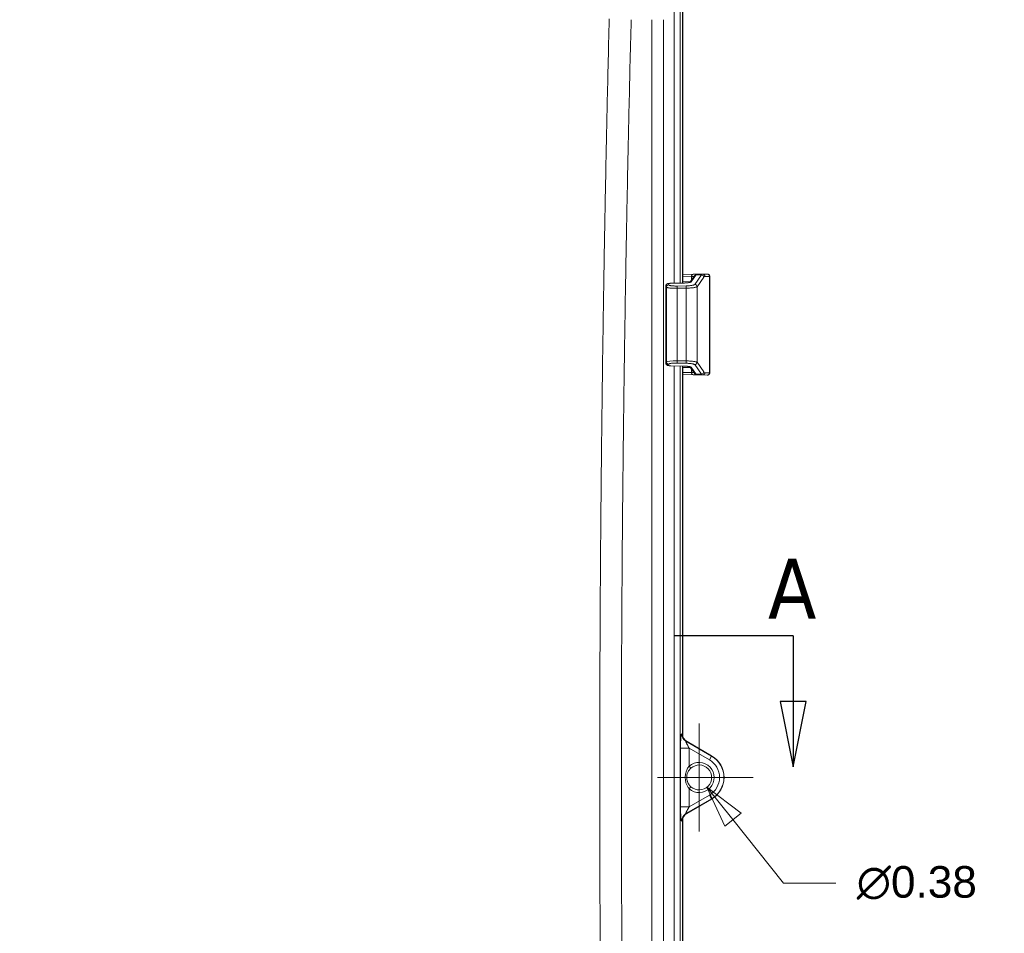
# Model space of a CAD drawing. Header units: inches. Extents: x -374 to 640, y -945 to 1059.
# Tile 96 of 222: x 66 to 81, y 55 to 69. Entities that reach past the tile are written whole.
import ezdxf

# ---------------------------------------------------------------- set-up
doc = ezdxf.new("R2010")
doc.units = ezdxf.units.IN
doc.header["$LTSCALE"] = 5
doc.header["$MEASUREMENT"] = 0
for name, color, linetype, lineweight in [('Center Mark (ANSI)', 7, 'Continuous', 9), ('Dimension (ANSI)', 7, 'Continuous', 9), ('Section Line (ANSI)', 7, 'Continuous', 25), ('Visible (ANSI)', 7, 'Continuous', 18), ('Visible Narrow (ANSI)', 7, 'Continuous', 5)]:
    doc.layers.add(name, color=color, linetype=linetype, lineweight=lineweight)
doc.styles.add('Label Text (ANSI)', font='tahoma.ttf')
doc.styles.add('Note Text (ANSI)', font='arial.ttf')
doc.dimstyles.new('.XXX', dxfattribs={"dimscale": 5, "dimtxt": 0.095, "dimasz": 0.125, "dimexe": 0.1875, "dimexo": 0.063, "dimgap": 0.0625, "dimtad": 0, "dimtih": 1, "dimtoh": 1, "dimdec": 3, "dimrnd": 1e-08, "dimzin": 0, "dimdsep": 46, "dimtxsty": 'Note Text (ANSI)', "dimblk": 'Filled-1', "dimcen": 0.09, "dimdle": 0.45, "dimclrd": 256, "dimclre": 256, "dimclrt": 256, "dimadec": 0, "dimazin": 1, "dimtfac": 1.263158, "dimtofl": 0, "dimtmove": 0, "dimatfit": 3, "dimfxl": 1, "dimtolj": 1, "dimtzin": 4, "dimlwd": -1, "dimlwe": -1, "dimarcsym": 0})

# ---------------------------------------------------------------- blocks, each defined once
blk = doc.blocks.new('2dTransSection0')
at = {"layer": 'Section Line (ANSI)', "linetype": 'Continuous'}
for p, q in [((15.5624, 11.8794), (15.205, 11.8794)), ((15.5624, 11.8794), (15.5624, 11.6825)), ((15.5231, 11.6825), (15.5624, 11.4857)), ((15.6018, 11.6825), (15.5231, 11.6825)), ((15.5624, 11.6825), (15.5624, 11.4857)), ((15.5624, 11.4857), (15.6018, 11.6825))]:
    blk.add_line(p, q, dxfattribs=at)
at = {"layer": 'Section Line (ANSI)', "linetype": 'Continuous', "flags": 128}
blk.add_lwpolyline([(15.5231, 11.6825), (15.5624, 11.4857), (15.6018, 11.6825), (15.5231, 11.6825)], dxfattribs=at)
at = {"layer": 'Section Line (ANSI)'}
blk.add_solid([(15.5231, 11.6825), (15.5624, 11.4857), (15.6018, 11.6825), (15.5231, 11.6825)], dxfattribs=at)
at = {"layer": 'Section Line (ANSI)', "insert": (15.4868, 11.9318), "char_height": 0.18, "attachment_point": 7, "style": 'Label Text (ANSI)'}
blk.add_mtext('A', dxfattribs=at)
blk = doc.blocks.new('Filled-1')
at = {"color": 0}
for p, q in [((0, 0), (-1, 0.25)), ((-1, 0.25), (-1, -0.25)), ((-1, 0), (0, 0)), ((-1, -0.25), (0, 0))]:
    blk.add_line(p, q, dxfattribs=at)
at = {"color": 0, "flags": 128}
blk.add_lwpolyline([(-1, -0.25), (0, 0), (-1, 0.25), (-1, -0.25)], dxfattribs=at)
at = {"color": 0}
blk.add_solid([(-1, -0.25), (0, 0), (-1, 0.25), (-1, -0.25)], dxfattribs=at)
blk = doc.blocks.new('*D64')
at = {"layer": 'Defpoints', "color": 0, "transparency": 16777216}
for p in [(76.282, 57.416), (76.516, 57.124)]:
    blk.add_point(p, dxfattribs=at)
at = {"layer": 'Dimension (ANSI)', "transparency": 16777216}
for p, q in [((76.399, 56.82), (76.399, 57.72)), ((75.949, 57.27), (76.849, 57.27)), ((77.669, 55.682), (76.906, 56.636)), ((78.455, 55.682), (77.669, 55.682))]:
    blk.add_line(p, q, dxfattribs=at)
at = {"layer": 'Dimension (ANSI)', "transparency": 16777216, "xscale": 0.625, "yscale": 0.625, "zscale": 0.625, "rotation": 128.6579263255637}
blk.add_blockref('Filled-1', (76.516, 57.124), dxfattribs=at)
at = {"layer": 'Dimension (ANSI)', "transparency": 16777216, "insert": (78.768, 55.938), "char_height": 0.475, "attachment_point": 1, "style": 'Note Text (ANSI)'}
blk.add_mtext('\\A1;∅0.38', dxfattribs=at)

msp = doc.modelspace()

# ---------------------------------------------------------------- linework, layer by layer
at = {"layer": 'Center Mark (ANSI)', "linetype": 'Continuous'}
for p, q in [((76.39889, 58.08257), (76.39889, 56.45757)), ((77.21139, 57.27007), (75.77389, 57.27007))]:
    msp.add_line(p, q, dxfattribs=at)
at = {"layer": 'Visible (ANSI)'}
for p, q in [((76.14614, 69.71828), (76.14614, 64.7015)), ((76.15139, 64.70161), (76.15139, 69.72352)), ((76.3103, 64.83352), (76.15139, 64.83073)), ((76.31378, 64.83358), (76.31379, 64.83358)), ((76.31381, 64.83358), (76.31379, 64.83358)), ((76.31381, 64.83358), (76.45045, 64.83596)), ((76.52012, 64.83716), (76.45047, 64.83596)), ((75.97111, 64.69791), (76.16799, 64.70195)), ((76.25681, 64.71171), (76.32278, 64.80535)), ((76.55758, 63.35296), (76.55758, 64.80219)), ((75.89744, 64.65569), (75.89744, 64.65569)), ((75.89744, 63.49947), (75.89744, 64.65569)), ((75.89744, 63.49947), (75.89744, 63.49947)), ((76.16799, 63.4532), (75.97111, 63.45725)), ((76.14614, 63.45365), (76.14614, 57.92294)), ((76.15139, 57.92112), (76.15139, 63.45355)), ((76.32278, 63.3498), (76.25681, 63.44345)), ((76.15139, 63.32442), (76.3103, 63.32164)), ((76.31379, 63.32158), (76.31378, 63.32158)), ((76.31379, 63.32158), (76.31381, 63.32158)), ((76.31381, 63.32158), (76.45045, 63.31919)), ((76.45047, 63.31919), (76.52012, 63.318)), ((76.21145, 57.8101), (76.58587, 57.59393)), ((76.58639, 57.59483), (76.2167, 57.80827)), ((76.58587, 56.94622), (76.21145, 56.73005)), ((76.2167, 56.73187), (76.58639, 56.94531)), ((76.14614, 56.61721), (76.14614, 51.0765)), ((76.15139, 51.07661), (76.15139, 56.61903))]:
    msp.add_line(p, q, dxfattribs=at)
for radius, start, end in [(0.37395, 300, 60), (0.375, 300, 60), (0.1875, 228.444016, 131.555981)]:
    msp.add_arc((76.39889, 57.27007), radius, start, end, dxfattribs=at)
for centre, major_axis, ratio, start_param, end_param in [((76.09662, 64.82979), (0.25587, 0.00447), 0.00003812, 5.70073939, 5.72594552), ((76.3144, 64.79858), (-0.00061, 0.03499), 0.84870963, 6.28312423, 6.28318526), ((76.45069, 63.81552), (-0.00002, 1.02045), 0.11160409, 0.00190156, 0.00194156), ((76.45107, 64.80097), (-0.0006, 0.03499), 0.99330742, 0, 0.00034714), ((76.09662, 63.32536), (-0.25587, 0.00447), 0.00003908, 3.69873459, 3.72394233), ((76.3144, 63.35657), (-0.00061, -0.03499), 0.84870979, 0.00000959, 0.00007058), ((76.45069, 64.33963), (-0.00002, -1.02044), 0.11160409, 6.28124388, 6.28128387), ((76.45107, 63.35419), (-0.0006, -0.03499), 0.99330742, 6.28283817, 6.28318531), ((76.27664, 57.92259), (-0.12334, 0.0428), 0.9957395, 0.33265585, 1.38038153), ((76.28189, 57.92077), (-0.12334, 0.0428), 0.9957395, 0.33265585, 1.38038153), ((76.27664, 56.61755), (-0.12334, -0.0428), 0.9957395, 4.90280378, 5.95052945), ((76.28189, 56.61937), (-0.12334, -0.0428), 0.9957395, 4.90280378, 5.95052945)]:
    msp.add_ellipse(centre, major_axis=major_axis, ratio=ratio, start_param=start_param, end_param=end_param, dxfattribs=at)
for points, knots in [([(76.52012, 64.83716), (76.52098, 64.83717), (76.52154, 64.83718), (76.52194, 64.83719), (76.52171, 64.83719), (76.52225, 64.83719), (76.52229, 64.83719), (76.52237, 64.83719), (76.52241, 64.83719), (76.52251, 64.83719), (76.52257, 64.83719), (76.52271, 64.83719), (76.5228, 64.83719), (76.52323, 64.83719), (76.52362, 64.83718), (76.52549, 64.8371), (76.52698, 64.83695), (76.53089, 64.83628), (76.53329, 64.8356), (76.53906, 64.83329), (76.54236, 64.83131), (76.54805, 64.82648), (76.55053, 64.82358), (76.5544, 64.81723), (76.55584, 64.8137), (76.55727, 64.8075), (76.55757, 64.80484), (76.55757, 64.80219)], [0, 0, 0, 0, 0.056696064, 0.056696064, 0.077941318, 0.077941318, 0.079044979, 0.079044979, 0.079756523, 0.079756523, 0.080472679, 0.080472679, 0.081188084, 0.081188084, 0.084096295, 0.084096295, 0.095473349, 0.095473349, 0.114283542, 0.114283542, 0.142855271, 0.142855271, 0.171172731, 0.171172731, 0.199499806, 0.199499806, 0.219667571, 0.219667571, 0.219667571, 0.219667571]), ([(75.89744, 64.65569), (75.89744, 64.65964), (75.89811, 64.66365), (75.90064, 64.67105), (75.90251, 64.67453), (75.90711, 64.68063), (75.9099, 64.6833), (75.91567, 64.68752), (75.91868, 64.68912), (75.92483, 64.69175), (75.92801, 64.69272), (75.93739, 64.69506), (75.94415, 64.69607), (75.95776, 64.69739), (75.96448, 64.69777), (75.97111, 64.69791)], [0, 0, 0, 0, 0.030639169, 0.030639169, 0.060761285, 0.060761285, 0.090992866, 0.090992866, 0.120589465, 0.120589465, 0.153952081, 0.153952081, 0.215743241, 0.215743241, 0.26632296, 0.26632296, 0.26632296, 0.26632296]), ([(76.16799, 64.70195), (76.1791, 64.70218), (76.19032, 64.70269), (76.21102, 64.70419), (76.22079, 64.70518), (76.23759, 64.70745), (76.24493, 64.70876), (76.25286, 64.71059), (76.25497, 64.71115), (76.25798, 64.71206), (76.25903, 64.71243), (76.26005, 64.71284), (76.26028, 64.71294), (76.26028, 64.71294)], [0, 0, 0, 0, 0.084674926, 0.084674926, 0.167640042, 0.167640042, 0.248544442, 0.248544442, 0.284668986, 0.284668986, 0.314823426, 0.314823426, 0.334517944, 0.334517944, 0.334517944, 0.334517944]), ([(75.97111, 63.45725), (75.96556, 63.45736), (75.95996, 63.45764), (75.94947, 63.45852), (75.94447, 63.45911), (75.93458, 63.46074), (75.92979, 63.4618), (75.92189, 63.46456), (75.91867, 63.46597), (75.91352, 63.46914), (75.91156, 63.47058), (75.90695, 63.47471), (75.90443, 63.47773), (75.90054, 63.48435), (75.89909, 63.48801), (75.89772, 63.49429), (75.89744, 63.49688), (75.89744, 63.49947)], [0, 0, 0, 0, 0.042315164, 0.042315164, 0.084712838, 0.084712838, 0.134164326, 0.134164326, 0.166462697, 0.166462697, 0.186463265, 0.186463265, 0.216784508, 0.216784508, 0.246640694, 0.246640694, 0.266640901, 0.266640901, 0.266640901, 0.266640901]), ([(76.26028, 63.44221), (76.26028, 63.44221), (76.26023, 63.44224), (76.25984, 63.44241), (76.25901, 63.44274), (76.25616, 63.44367), (76.25377, 63.44434), (76.24702, 63.44593), (76.24221, 63.44686), (76.23013, 63.44879), (76.22242, 63.44976), (76.205, 63.45147), (76.19496, 63.45218), (76.17922, 63.4529), (76.1736, 63.45309), (76.16799, 63.45321)], [0.070167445, 0.070167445, 0.070167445, 0.070167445, 0.079049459, 0.079049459, 0.110353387, 0.110353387, 0.153788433, 0.153788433, 0.211789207, 0.211789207, 0.283088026, 0.283088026, 0.362287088, 0.362287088, 0.405037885, 0.405037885, 0.405037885, 0.405037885]), ([(76.55757, 63.35296), (76.55757, 63.34919), (76.55695, 63.34537), (76.55456, 63.33827), (76.55278, 63.3349), (76.54831, 63.32896), (76.54557, 63.32631), (76.53946, 63.32208), (76.53602, 63.32043), (76.53068, 63.31887), (76.52887, 63.31848), (76.52613, 63.31813), (76.5252, 63.31805), (76.52395, 63.31799), (76.52362, 63.31798), (76.52313, 63.31797), (76.52295, 63.31796), (76.52271, 63.31796), (76.52263, 63.31796), (76.5225, 63.31796), (76.52245, 63.31796), (76.52232, 63.31796), (76.52227, 63.31796), (76.52219, 63.31796), (76.52217, 63.31797), (76.52208, 63.31797), (76.52206, 63.31797), (76.52196, 63.31797), (76.52191, 63.31797), (76.5216, 63.31797), (76.5212, 63.31798), (76.52047, 63.31799), (76.5203, 63.318), (76.52012, 63.318)], [0, 0, 0, 0, 0.028760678, 0.028760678, 0.057071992, 0.057071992, 0.085399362, 0.085399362, 0.11372605, 0.11372605, 0.127751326, 0.127751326, 0.134801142, 0.134801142, 0.137314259, 0.137314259, 0.1386799, 0.1386799, 0.139411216, 0.139411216, 0.140128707, 0.140128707, 0.14156696, 0.14156696, 0.143226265, 0.143226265, 0.148199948, 0.148199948, 0.16310876, 0.16310876, 0.207853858, 0.207853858, 0.219633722, 0.219633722, 0.219633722, 0.219633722]), ([(76.21966, 57.32515), (76.21969, 57.32524), (76.21972, 57.32532), (76.21974, 57.32541), (76.22362, 57.33797), (76.2288, 57.34993), (76.2349, 57.36096)], [0.331642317, 0.331642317, 0.331642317, 0.331642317, 0.333333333, 0.333333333, 0.333333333, 0.572362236, 0.572362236, 0.572362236, 0.572362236]), ([(76.27451, 57.41038), (76.26335, 57.4005), (76.25333, 57.38917), (76.2413, 57.37187), (76.23795, 57.36649), (76.23489, 57.36097)], [0, 0, 0, 0, 0.113597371, 0.113597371, 0.16241017, 0.16241017, 0.16241017, 0.16241017]), ([(76.21151, 57.26335), (76.21213, 57.24601), (76.21523, 57.22862), (76.22128, 57.20993), (76.2221, 57.20756), (76.22297, 57.20521)], [0, 0, 0, 0, 0.132245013, 0.132245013, 0.151560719, 0.151560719, 0.151560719, 0.151560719]), ([(76.24912, 57.15727), (76.24647, 57.16079), (76.24387, 57.1645), (76.24136, 57.16839), (76.23794, 57.17369), (76.23468, 57.17933), (76.23165, 57.18529), (76.23138, 57.18583), (76.23111, 57.18637), (76.23084, 57.18692), (76.22813, 57.19239), (76.22562, 57.19813), (76.22337, 57.20412), (76.22324, 57.20448), (76.2231, 57.20485), (76.22297, 57.20521)], [0.283308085, 0.283308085, 0.283308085, 0.283308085, 0.375, 0.375, 0.375, 0.5, 0.5, 0.5, 0.511354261, 0.511354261, 0.511354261, 0.625, 0.625, 0.625, 0.631904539, 0.631904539, 0.631904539, 0.631904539]), ([(76.27451, 57.12977), (76.27129, 57.13262), (76.26804, 57.1357), (76.26479, 57.13903), (76.26427, 57.13956), (76.26375, 57.1401), (76.26323, 57.14064), (76.25969, 57.14435), (76.25617, 57.14835), (76.25271, 57.15265), (76.2527, 57.15266), (76.25269, 57.15268), (76.25268, 57.1527)], [0.000000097, 0.000000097, 0.000000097, 0.000000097, 0.107755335, 0.107755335, 0.107755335, 0.125, 0.125, 0.125, 0.242303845, 0.242303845, 0.242303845, 0.242717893, 0.242717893, 0.242717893, 0.242717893])]:
    msp.add_open_spline(points, degree=3, knots=knots, dxfattribs=at)
for points in [[(76.21141, 57.27007), (76.2114, 57.27745), (76.21183, 57.28474), (76.21267, 57.29192)], [(76.21966, 57.32515), (76.21635, 57.31438), (76.21399, 57.30321), (76.21267, 57.29192)], [(76.21152, 57.26335), (76.21144, 57.26558), (76.2114, 57.26782), (76.21141, 57.27007)], [(76.24912, 57.15727), (76.25028, 57.15573), (76.25147, 57.1542), (76.25268, 57.1527)]]:
    msp.add_open_spline(points, degree=3, dxfattribs=at)
at = {"layer": 'Visible Narrow (ANSI)'}
for p, q in [((76.02518, 69.68697), (76.02518, 64.69902)), ((76.11483, 69.68697), (76.11483, 64.70086)), ((75.68884, 45.88057), (75.68884, 68.65957)), ((75.86447, 45.88057), (75.86447, 68.65957)), ((75.94038, 64.67372), (75.93196, 64.68968)), ((75.97121, 64.69746), (76.16809, 64.7015)), ((76.28169, 64.79852), (76.15139, 64.79624)), ((76.26402, 64.72194), (76.15139, 64.72391)), ((76.28058, 64.7201), (76.35077, 64.81974)), ((76.28169, 64.79852), (76.28169, 64.74702)), ((76.43225, 64.82253), (76.33191, 64.68009)), ((76.35162, 64.82114), (76.43225, 64.82253)), ((76.46764, 64.78799), (76.3673, 64.64556)), ((76.55548, 64.80216), (76.48583, 64.80097)), ((76.55548, 63.35299), (76.55548, 64.80216)), ((75.89771, 63.50002), (75.89771, 64.65514)), ((75.90613, 64.63918), (75.89771, 64.65514)), ((75.90613, 63.51597), (75.90613, 64.63918)), ((76.20248, 64.65902), (76.06961, 64.65667)), ((76.20302, 64.62448), (76.07015, 64.62213)), ((76.07015, 63.53302), (76.07015, 64.62213)), ((76.20302, 63.53067), (76.20302, 64.62448)), ((76.3673, 63.5096), (76.3673, 64.64556)), ((75.89771, 63.50002), (75.90613, 63.51597)), ((76.06961, 63.49848), (76.20248, 63.49613)), ((76.07015, 63.53302), (76.20302, 63.53067)), ((76.3673, 63.5096), (76.46764, 63.36717)), ((75.93196, 63.46548), (75.94038, 63.48143)), ((76.16809, 63.45366), (75.97121, 63.4577)), ((76.02518, 63.45614), (76.02518, 51.07402)), ((76.11483, 63.4543), (76.11483, 51.07586)), ((76.15139, 63.43124), (76.26402, 63.43321)), ((76.15139, 63.35891), (76.28169, 63.35663)), ((76.35077, 63.33542), (76.28058, 63.43506)), ((76.28169, 63.40813), (76.28169, 63.35663)), ((76.33191, 63.47506), (76.43225, 63.33263)), ((76.48583, 63.35419), (76.55548, 63.35299)), ((76.43225, 63.33263), (76.35162, 63.33402)), ((76.14614, 57.92294), (76.1359, 57.92649)), ((76.58477, 57.59202), (76.20041, 57.81392)), ((76.21145, 57.8101), (76.20041, 57.81392)), ((76.11914, 57.71104), (76.24864, 57.71104)), ((76.11914, 56.82911), (76.11914, 57.71104)), ((76.24864, 57.71104), (76.24864, 57.43956)), ((76.55227, 57.53574), (76.24864, 57.71104)), ((76.58477, 57.59202), (76.55227, 57.53573)), ((76.58587, 57.59393), (76.58477, 57.59202)), ((76.27451, 57.41038), (76.24864, 57.43956)), ((76.24864, 57.10058), (76.27451, 57.12977)), ((76.24864, 57.10058), (76.24864, 56.82911)), ((76.24864, 56.82911), (76.55227, 57.00441)), ((76.58477, 56.94813), (76.55227, 57.00441)), ((76.20041, 56.72622), (76.58477, 56.94813)), ((76.58587, 56.94622), (76.58477, 56.94813)), ((76.11914, 56.82911), (76.24864, 56.82911)), ((76.20041, 56.72622), (76.21145, 56.73005)), ((76.1359, 56.61366), (76.14614, 56.61721))]:
    msp.add_line(p, q, dxfattribs=at)
for centre, radius, start, end in [((132.61238, 552.0832), 507.11098, 269.3079848, 269.3079849), ((132.61238, 552.0832), 507.11098, 269.3364756, 269.3364757), ((132.61238, 552.0832), 507.11098, 270.0142531, 270.0142532), ((132.61238, -437.54305), 507.11098, 89.30796703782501, 89.30796710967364), ((132.61238, -437.54305), 507.11098, 89.98574681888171, 89.98574689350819), ((132.61238, -437.54305), 507.11098, 90.66352429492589, 90.66352437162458), ((132.61238, -437.54305), 507.11098, 90.69201509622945, 90.69201518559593), ((76.39889, 57.27007), 0.37175, 300, 60), ((76.39889, 57.27007), 0.2265, 228.44402, 131.555981), ((76.39889, 57.27007), 0.30675, 300, 60)]:
    msp.add_arc(centre, radius, start, end, dxfattribs=at)
for centre, major_axis, ratio, start_param, end_param in [((76.31092, 64.79852), (-0.00061, 0.03499), 0.83511193, 0, 1.55616967), ((76.3144, 64.79858), (-0.00061, 0.03499), 0.84870963, 0, 1.55592859), ((76.45069, 63.81552), (-0.00002, 1.02045), 0.11160409, 0.00194156, 0.1624696), ((76.45107, 64.80097), (-0.0006, 0.03499), 0.99330742, 4.6953949, 6.2831853), ((76.52072, 64.80216), (-0.0006, 0.03499), 0.99330742, 4.69539494, 6.28318531), ((75.93258, 64.65514), (0.03095, 0.01634), 0.98375409, 1.10980935, 2.64917721), ((75.97183, 64.66292), (-0.00072, 0.03499), 0.01515385, 6.12168516, 6.28317679), ((76.16871, 64.66696), (-0.00072, 0.03499), 0.01515353, 6.12165342, 6.28315398), ((76.2812, 64.68556), (-0.02861, 0.02016), 0.98022712, 5.33470082, 6.01925234), ((76.12563, 64.79537), (-0.19201, -0.00388), 0.00004772, 2.5196722, 2.54704956), ((76.35224, 64.7866), (-0.03128, 0.01569), 0.98349933, 5.18862182, 6.21393921), ((76.35139, 64.7852), (-0.02861, 0.02016), 0.98022712, 5.33470082, 6.28318531), ((76.33253, 64.64556), (-0.02861, 0.02016), 0.9802271, 3.76477034, 5.33468948), ((76.08972, 64.81996), (0.26276, 0.00475), 0.1607802, 6.16605175, 6.19905319), ((76.43288, 64.78799), (-0.02861, 0.02016), 0.98022712, 3.76476973, 5.33470055), ((76.48606, 63.81509), (0, 0.98588), 0.11548383, 0.00197079, 0.16246843), ((76.24508, 64.79735), (-0.3125, -0.00484), 0.0000356, 3.1415922, 3.25733429), ((75.941, 64.63918), (0.03095, 0.01634), 0.98375411, 1.1097954, 2.64918409), ((76.07023, 64.62213), (-0.00062, 0.03499), 0.00229536, 0.16149051, 1.57075712), ((76.2031, 64.62448), (-0.00062, 0.03499), 0.00229531, 0.16148187, 1.57075573), ((75.93258, 63.50002), (0.03095, -0.01634), 0.98375411, 3.63400122, 5.17338991), ((76.07053, 63.51184), (-0.165, 0.00239), 0.12833981, 4.71654251, 6.20007088), ((75.941, 63.51597), (0.03095, -0.01634), 0.98375409, 3.63400179, 5.17338079), ((76.07023, 63.53302), (-0.00062, -0.03499), 0.00229531, 4.71242957, 6.12170343), ((76.2031, 63.53067), (-0.00062, -0.03499), 0.00229537, 4.71242733, 6.12168947), ((76.33253, 63.5096), (-0.02861, -0.02016), 0.98022712, 0.94848449, 2.51841557), ((75.97183, 63.49224), (-0.00072, -0.03499), 0.01515295, 0.00000194, 0.16149348), ((76.16871, 63.4882), (-0.00072, -0.03499), 0.01515385, 0.00000001, 0.16150016), ((76.2812, 63.4696), (-0.02861, -0.02016), 0.9802271, 0.26395409, 0.94851177), ((76.31092, 63.35663), (-0.00061, -0.03499), 0.83511193, 4.72701564, 6.28318532), ((76.12563, 63.35978), (0.19201, -0.00388), 0.00004773, 0.59458934, 0.62196551), ((76.3144, 63.35657), (-0.00061, -0.03499), 0.84870979, 4.72725903, 6.2831949), ((76.35224, 63.36856), (-0.03128, -0.01569), 0.98349921, 0.0693127, 1.09454645), ((76.35139, 63.36996), (-0.02861, -0.02016), 0.98022712, 0, 0.94848449), ((76.43288, 63.36717), (-0.02861, -0.02016), 0.98022712, 0.94848476, 2.51841537), ((76.45107, 63.35419), (-0.0006, -0.03499), 0.99330742, 0, 1.58779053), ((76.48606, 64.34007), (0, -0.98588), 0.11548383, 6.12071688, 6.28121452), ((76.52072, 63.35299), (-0.0006, -0.03499), 0.99330742, 0.00000784, 1.58779026), ((76.08972, 63.3352), (0.26276, -0.00475), 0.16078011, 0.08413217, 0.11713377), ((76.45069, 64.33963), (-0.00002, -1.02044), 0.11160409, 6.12071555, 6.28124388), ((76.2654, 57.92649), (-0.04261, -0.12282), 0.99573959, 5.04501232, 6.09273937), ((76.17241, 57.27007), (0.03901, 0.00001), 0.00041798, 5.17987895, 6.28170825), ((76.2654, 56.61366), (-0.04261, 0.12282), 0.9957395, 0.1904148, 1.23814047)]:
    msp.add_ellipse(centre, major_axis=major_axis, ratio=ratio, start_param=start_param, end_param=end_param, dxfattribs=at)
for points, knots in [([(75.0468, 68.67083), (75.03479, 68.18496), (75.02421, 67.72707), (75.01478, 67.29525), (75.00534, 66.86343), (74.99706, 66.4577), (74.98969, 66.07524), (74.98232, 65.69278), (74.97586, 65.33361), (74.97006, 64.99179), (74.96427, 64.64997), (74.95913, 64.3255), (74.95442, 64.00792), (74.94971, 63.69033), (74.94542, 63.37964), (74.94143, 63.06821), (74.93745, 62.75679), (74.93377, 62.44464), (74.93043, 62.13397), (74.92708, 61.82329), (74.92408, 61.51408), (74.92142, 61.20986), (74.91877, 60.90563), (74.91646, 60.60639), (74.91447, 60.31081), (74.91247, 60.01523), (74.91079, 59.72333), (74.9094, 59.43269), (74.908, 59.14205), (74.90689, 58.85267), (74.90606, 58.56344), (74.90523, 58.2742), (74.90468, 57.9851), (74.9044, 57.69581), (74.90413, 57.40652), (74.90414, 57.11704), (74.90442, 56.82788), (74.9047, 56.53873), (74.90527, 56.24989), (74.90611, 55.96107), (74.90695, 55.67226), (74.90806, 55.38347), (74.90947, 55.09158), (74.91089, 54.79969), (74.91259, 54.50471), (74.91463, 54.20523), (74.91667, 53.90575), (74.91903, 53.60178), (74.92173, 53.29557), (74.92442, 52.98937), (74.92745, 52.68094), (74.93078, 52.37338), (74.93411, 52.06583), (74.93773, 51.75915), (74.94186, 51.43875), (74.94598, 51.11834), (74.95061, 50.78421), (74.95592, 50.43171), (74.96124, 50.07921), (74.96724, 49.70835), (74.97354, 49.3462), (74.97983, 48.98405), (74.9864, 48.63061), (74.99307, 48.29122), (74.99974, 47.95182), (75.0065, 47.62647), (75.01305, 47.32435), (75.0196, 47.02222), (75.02594, 46.74332), (75.03165, 46.49921), (75.03736, 46.2551), (75.04244, 46.04579), (75.0468, 45.86932)], [0, 0, 0, 0, 0.041666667, 0.041666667, 0.041666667, 0.083333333, 0.083333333, 0.083333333, 0.125, 0.125, 0.125, 0.166666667, 0.166666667, 0.166666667, 0.208333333, 0.208333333, 0.208333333, 0.25, 0.25, 0.25, 0.291666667, 0.291666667, 0.291666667, 0.333333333, 0.333333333, 0.333333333, 0.375, 0.375, 0.375, 0.416666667, 0.416666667, 0.416666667, 0.458333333, 0.458333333, 0.458333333, 0.5, 0.5, 0.5, 0.541666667, 0.541666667, 0.541666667, 0.583333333, 0.583333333, 0.583333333, 0.625, 0.625, 0.625, 0.666666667, 0.666666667, 0.666666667, 0.708333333, 0.708333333, 0.708333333, 0.75, 0.75, 0.75, 0.791666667, 0.791666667, 0.791666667, 0.833333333, 0.833333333, 0.833333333, 0.875, 0.875, 0.875, 0.916666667, 0.916666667, 0.916666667, 0.958333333, 0.958333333, 0.958333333, 0.999999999, 0.999999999, 0.999999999, 0.999999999]), ([(75.37678, 68.65957), (75.36444, 68.1756), (75.35349, 67.71712), (75.34375, 67.28535), (75.33401, 66.85358), (75.32548, 66.44852), (75.31788, 66.06655), (75.31028, 65.68457), (75.30361, 65.32568), (75.29763, 64.98417), (75.29165, 64.64266), (75.28635, 64.31853), (75.28149, 64.00126), (75.27663, 63.684), (75.2722, 63.37361), (75.26809, 63.06249), (75.26398, 62.75137), (75.26019, 62.43953), (75.25674, 62.12916), (75.25329, 61.81879), (75.25019, 61.50989), (75.24745, 61.20597), (75.24471, 60.90204), (75.24233, 60.60309), (75.24028, 60.30781), (75.23822, 60.01252), (75.23649, 59.7209), (75.23505, 59.43055), (75.23361, 59.1402), (75.23247, 58.85111), (75.23161, 58.56216), (75.23075, 58.27321), (75.23018, 57.9844), (75.2299, 57.69539), (75.22962, 57.40639), (75.22962, 57.11719), (75.22992, 56.82832), (75.23021, 56.53945), (75.23079, 56.25089), (75.23165, 55.96236), (75.23252, 55.67384), (75.23367, 55.38533), (75.23513, 55.09373), (75.23658, 54.80213), (75.23835, 54.50744), (75.24045, 54.20826), (75.24255, 53.90907), (75.24499, 53.6054), (75.24777, 53.2995), (75.25055, 52.99359), (75.25367, 52.68547), (75.25711, 52.37822), (75.26054, 52.07097), (75.26428, 51.76459), (75.26853, 51.4445), (75.27279, 51.12442), (75.27756, 50.79061), (75.28304, 50.43846), (75.28852, 50.08632), (75.29472, 49.71582), (75.30121, 49.35403), (75.3077, 48.99223), (75.31448, 48.63912), (75.32136, 48.30008), (75.32824, 47.96104), (75.33521, 47.63606), (75.34197, 47.33417), (75.34873, 47.03227), (75.35527, 46.75346), (75.36115, 46.50984), (75.36704, 46.26623), (75.37226, 46.05783), (75.37678, 45.88057)], [0, 0, 0, 0, 0.041666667, 0.041666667, 0.041666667, 0.083333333, 0.083333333, 0.083333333, 0.125, 0.125, 0.125, 0.166666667, 0.166666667, 0.166666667, 0.208333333, 0.208333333, 0.208333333, 0.25, 0.25, 0.25, 0.291666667, 0.291666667, 0.291666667, 0.333333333, 0.333333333, 0.333333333, 0.375, 0.375, 0.375, 0.416666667, 0.416666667, 0.416666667, 0.458333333, 0.458333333, 0.458333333, 0.5, 0.5, 0.5, 0.541666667, 0.541666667, 0.541666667, 0.583333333, 0.583333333, 0.583333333, 0.625, 0.625, 0.625, 0.666666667, 0.666666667, 0.666666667, 0.708333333, 0.708333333, 0.708333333, 0.75, 0.75, 0.75, 0.791666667, 0.791666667, 0.791666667, 0.833333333, 0.833333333, 0.833333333, 0.875, 0.875, 0.875, 0.916666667, 0.916666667, 0.916666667, 0.958333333, 0.958333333, 0.958333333, 0.999999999, 0.999999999, 0.999999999, 0.999999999]), ([(76.35162, 64.82114), (76.35266, 64.82328), (76.35276, 64.82514), (76.35188, 64.82686), (76.3518, 64.82699), (76.35066, 64.82877), (76.34855, 64.8301), (76.34535, 64.83111), (76.34531, 64.83112), (76.34205, 64.83214), (76.33774, 64.83282), (76.33216, 64.83324), (76.33185, 64.83326), (76.32647, 64.83361), (76.32058, 64.8337), (76.31381, 64.83358)], [0, 0, 0, 0, 0.22961287, 0.22961287, 0.25, 0.25, 0.497234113, 0.497234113, 0.5, 0.5, 0.75, 0.75, 0.764804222, 0.764804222, 0.999719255, 0.999719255, 0.999719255, 0.999719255]), ([(75.93196, 64.68968), (75.93174, 64.6901), (75.93177, 64.69051), (75.93204, 64.69093), (75.9321, 64.69102), (75.93217, 64.69111), (75.93226, 64.6912), (75.93267, 64.69166), (75.93338, 64.69212), (75.93437, 64.69256), (75.93448, 64.69262), (75.9346, 64.69267), (75.93472, 64.69272), (75.93586, 64.6932), (75.93731, 64.69366), (75.93904, 64.6941), (75.9409, 64.69456), (75.94308, 64.69499), (75.94551, 64.69539), (75.94787, 64.69576), (75.95046, 64.6961), (75.95323, 64.69639), (75.95353, 64.69642), (75.95384, 64.69645), (75.95414, 64.69648), (75.95664, 64.69672), (75.95927, 64.69693), (75.96195, 64.69709), (75.9625, 64.69712), (75.96305, 64.69715), (75.9636, 64.69718), (75.96608, 64.69731), (75.96861, 64.6974), (75.97121, 64.69746)], [0.000000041, 0.000000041, 0.000000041, 0.000000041, 0.117411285, 0.117411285, 0.117411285, 0.142857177, 0.142857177, 0.142857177, 0.270746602, 0.270746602, 0.270746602, 0.285714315, 0.285714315, 0.285714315, 0.423767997, 0.423767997, 0.423767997, 0.571428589, 0.571428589, 0.571428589, 0.714285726, 0.714285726, 0.714285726, 0.72982724, 0.72982724, 0.72982724, 0.857142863, 0.857142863, 0.857142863, 0.883093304, 0.883093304, 0.883093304, 1, 1, 1, 1]), ([(76.33191, 64.68009), (76.33094, 64.67872), (76.32921, 64.67738), (76.32672, 64.67606), (76.32648, 64.67593), (76.32623, 64.6758), (76.32598, 64.67567), (76.32323, 64.6743), (76.31966, 64.67294), (76.31535, 64.67165), (76.31512, 64.67158), (76.31489, 64.67151), (76.31466, 64.67144), (76.3101, 64.6701), (76.30474, 64.66883), (76.2987, 64.66765), (76.29252, 64.66643), (76.28562, 64.66531), (76.27817, 64.66432), (76.27798, 64.66429), (76.27778, 64.66426), (76.27759, 64.66424), (76.27039, 64.66328), (76.26268, 64.66244), (76.25463, 64.66172), (76.25409, 64.66167), (76.25356, 64.66163), (76.25302, 64.66158), (76.24524, 64.66091), (76.23714, 64.66036), (76.22898, 64.65994), (76.22808, 64.65989), (76.22717, 64.65984), (76.22627, 64.6598), (76.21843, 64.65942), (76.21053, 64.65917), (76.20248, 64.65902)], [0, 0, 0, 0, 0.1301932, 0.1301932, 0.1301932, 0.14285714, 0.14285714, 0.14285714, 0.27859384, 0.27859384, 0.27859384, 0.28571429, 0.28571429, 0.28571429, 0.4268986, 0.4268986, 0.4268986, 0.57142857, 0.57142857, 0.57142857, 0.5752078, 0.5752078, 0.5752078, 0.71428571, 0.71428571, 0.71428571, 0.72351091, 0.72351091, 0.72351091, 0.85714286, 0.85714286, 0.85714286, 0.87193744, 0.87193744, 0.87193744, 1, 1, 1, 1]), ([(76.31523, 64.79464), (76.31433, 64.79525), (76.31321, 64.79578), (76.3091, 64.79721), (76.30539, 64.79787), (76.29627, 64.79862), (76.29087, 64.79871), (76.28469, 64.79858)], [0.380452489, 0.380452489, 0.380452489, 0.380452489, 0.5, 0.5, 0.75, 0.75, 1, 1, 1, 1]), ([(76.07015, 64.62213), (76.0615, 64.62201), (76.05276, 64.62198), (76.04294, 64.62204), (76.04182, 64.62205), (76.03163, 64.62215), (76.02259, 64.62233), (76.01306, 64.62265), (76.01235, 64.62267), (76.00248, 64.62302), (75.99358, 64.62345), (75.9848, 64.624), (75.98449, 64.62402), (75.97542, 64.62461), (75.96716, 64.62529), (75.95193, 64.62685), (75.94498, 64.62773), (75.93853, 64.62873), (75.93828, 64.62877), (75.93215, 64.62975), (75.92699, 64.63076), (75.92226, 64.63192), (75.9219, 64.63201), (75.91748, 64.63314), (75.91415, 64.63423), (75.91128, 64.63551), (75.91096, 64.63566), (75.90842, 64.6369), (75.9069, 64.63803), (75.90613, 64.63918)], [0.000000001, 0.000000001, 0.000000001, 0.000000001, 0.110783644, 0.110783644, 0.125000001, 0.125000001, 0.240633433, 0.240633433, 0.250000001, 0.250000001, 0.370466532, 0.370466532, 0.375000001, 0.375000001, 0.500000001, 0.500000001, 0.625, 0.625, 0.630136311, 0.630136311, 0.75, 0.75, 0.75997491, 0.75997491, 0.875, 0.875, 0.889812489, 0.889812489, 1, 1, 1, 1]), ([(76.06961, 64.65667), (76.06272, 64.65655), (76.05589, 64.65652), (76.04905, 64.65658), (76.04818, 64.65658), (76.04731, 64.65659), (76.04644, 64.6566), (76.03931, 64.65669), (76.03216, 64.65687), (76.02519, 64.65716), (76.02463, 64.65719), (76.02408, 64.65721), (76.02353, 64.65723), (76.0163, 64.65755), (76.00929, 64.65798), (76.00262, 64.65852), (76.00237, 64.65854), (76.00212, 64.65856), (76.00188, 64.65858), (75.99498, 64.65915), (75.98847, 64.65983), (75.98246, 64.66061), (75.97646, 64.66139), (75.97098, 64.66227), (75.9661, 64.66323), (75.9659, 64.66327), (75.96571, 64.66331), (75.96551, 64.66335), (75.96088, 64.66429), (75.95681, 64.6653), (75.95336, 64.66637), (75.95308, 64.66646), (75.9528, 64.66655), (75.95253, 64.66664), (75.94931, 64.66768), (75.94669, 64.66878), (75.94468, 64.66991), (75.94443, 64.67005), (75.94418, 64.6702), (75.94395, 64.67034), (75.94219, 64.67144), (75.94099, 64.67256), (75.94038, 64.67372)], [0, 0, 0, 0, 0.11092114, 0.11092114, 0.11092114, 0.125, 0.125, 0.125, 0.24078251, 0.24078251, 0.24078251, 0.25, 0.25, 0.25, 0.37053698, 0.37053698, 0.37053698, 0.375, 0.375, 0.375, 0.5, 0.5, 0.5, 0.625, 0.625, 0.625, 0.63005847, 0.63005847, 0.63005847, 0.75, 0.75, 0.75, 0.75981632, 0.75981632, 0.75981632, 0.875, 0.875, 0.875, 0.88966844, 0.88966844, 0.88966844, 1, 1, 1, 1]), ([(76.3673, 64.64556), (76.36596, 64.64407), (76.36089, 64.64109), (76.34643, 64.63684), (76.32575, 64.63297), (76.2998, 64.62966), (76.2697, 64.62705), (76.23692, 64.62525), (76.21429, 64.62464), (76.20302, 64.62448)], [0.000000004, 0.000000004, 0.000000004, 0.000000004, 0.142857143, 0.285714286, 0.428571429, 0.571428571, 0.714285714, 0.857142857, 1, 1, 1, 1]), ([(75.94038, 63.48143), (75.94099, 63.4826), (75.94219, 63.48372), (75.94395, 63.48481), (75.94418, 63.48496), (75.94443, 63.4851), (75.94468, 63.48525), (75.94669, 63.48638), (75.94931, 63.48748), (75.95253, 63.48852), (75.9528, 63.48861), (75.95308, 63.4887), (75.95336, 63.48878), (75.95681, 63.48986), (75.96088, 63.49087), (75.96551, 63.4918), (75.96571, 63.49184), (75.9659, 63.49188), (75.9661, 63.49192), (75.97097, 63.49289), (75.97644, 63.49376), (75.98242, 63.49454), (75.98843, 63.49533), (75.99497, 63.49601), (76.00188, 63.49657), (76.00212, 63.49659), (76.00237, 63.49661), (76.00262, 63.49663), (76.00929, 63.49717), (76.0163, 63.4976), (76.02353, 63.49792), (76.02408, 63.49795), (76.02463, 63.49797), (76.02519, 63.49799), (76.03216, 63.49828), (76.03931, 63.49847), (76.04644, 63.49855), (76.04731, 63.49856), (76.04818, 63.49857), (76.04905, 63.49858), (76.05589, 63.49864), (76.06272, 63.4986), (76.06961, 63.49848)], [0, 0, 0, 0, 0.11033156, 0.11033156, 0.11033156, 0.125, 0.125, 0.125, 0.24018368, 0.24018368, 0.24018368, 0.25, 0.25, 0.25, 0.36994153, 0.36994153, 0.36994153, 0.375, 0.375, 0.375, 0.49970593, 0.49970593, 0.49970593, 0.625, 0.625, 0.625, 0.62946302, 0.62946302, 0.62946302, 0.75, 0.75, 0.75, 0.75921749, 0.75921749, 0.75921749, 0.875, 0.875, 0.875, 0.88907886, 0.88907886, 0.88907886, 1, 1, 1, 1]), ([(76.20248, 63.49613), (76.21053, 63.49599), (76.21843, 63.49573), (76.22627, 63.49535), (76.22717, 63.49531), (76.22808, 63.49527), (76.22898, 63.49522), (76.23714, 63.4948), (76.24524, 63.49425), (76.25302, 63.49357), (76.25356, 63.49353), (76.25409, 63.49348), (76.25463, 63.49343), (76.26268, 63.49272), (76.27039, 63.49187), (76.27759, 63.49092), (76.27778, 63.49089), (76.27798, 63.49087), (76.27817, 63.49084), (76.28553, 63.48985), (76.29236, 63.48875), (76.29849, 63.48755), (76.30461, 63.48636), (76.31005, 63.48507), (76.31466, 63.48371), (76.31489, 63.48364), (76.31512, 63.48358), (76.31535, 63.48351), (76.31966, 63.48221), (76.32323, 63.48086), (76.32598, 63.47948), (76.32623, 63.47936), (76.32648, 63.47923), (76.32672, 63.4791), (76.32921, 63.47778), (76.33094, 63.47643), (76.33191, 63.47506)], [0.000000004, 0.000000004, 0.000000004, 0.000000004, 0.128062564, 0.128062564, 0.128062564, 0.142857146, 0.142857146, 0.142857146, 0.276489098, 0.276489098, 0.276489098, 0.285714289, 0.285714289, 0.285714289, 0.424792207, 0.424792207, 0.424792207, 0.428571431, 0.428571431, 0.428571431, 0.571428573, 0.571428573, 0.571428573, 0.714285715, 0.714285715, 0.714285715, 0.721406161, 0.721406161, 0.721406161, 0.857142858, 0.857142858, 0.857142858, 0.869806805, 0.869806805, 0.869806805, 1, 1, 1, 1]), ([(75.97121, 63.4577), (75.96861, 63.45775), (75.96608, 63.45785), (75.9636, 63.45798), (75.96305, 63.458), (75.9625, 63.45804), (75.96195, 63.45807), (75.95927, 63.45823), (75.95664, 63.45843), (75.95414, 63.45868), (75.95384, 63.45871), (75.95353, 63.45874), (75.95323, 63.45877), (75.95056, 63.45905), (75.94806, 63.45937), (75.94578, 63.45973), (75.94332, 63.46012), (75.94111, 63.46055), (75.93923, 63.46101), (75.93741, 63.46146), (75.93589, 63.46194), (75.93472, 63.46244), (75.9346, 63.46249), (75.93448, 63.46254), (75.93437, 63.46259), (75.93338, 63.46304), (75.93267, 63.4635), (75.93226, 63.46395), (75.93217, 63.46404), (75.9321, 63.46414), (75.93204, 63.46423), (75.93177, 63.46464), (75.93174, 63.46506), (75.93196, 63.46548)], [0.000000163, 0.000000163, 0.000000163, 0.000000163, 0.116906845, 0.116906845, 0.116906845, 0.142857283, 0.142857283, 0.142857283, 0.27017289, 0.27017289, 0.27017289, 0.285714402, 0.285714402, 0.285714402, 0.423208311, 0.423208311, 0.423208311, 0.571428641, 0.571428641, 0.571428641, 0.714285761, 0.714285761, 0.714285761, 0.729253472, 0.729253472, 0.729253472, 0.85714288, 0.85714288, 0.85714288, 0.88258877, 0.88258877, 0.88258877, 1, 1, 1, 1]), ([(76.28469, 63.35657), (76.29087, 63.35645), (76.29627, 63.35654), (76.30539, 63.35729), (76.3091, 63.35794), (76.31321, 63.35938), (76.31433, 63.35991), (76.31523, 63.36052)], [0, 0, 0, 0, 0.25, 0.25, 0.5, 0.5, 0.619547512, 0.619547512, 0.619547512, 0.619547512]), ([(76.31381, 63.32158), (76.32058, 63.32146), (76.32647, 63.32154), (76.33185, 63.3219), (76.33216, 63.32192), (76.33774, 63.32233), (76.34205, 63.32301), (76.34531, 63.32403), (76.34535, 63.32404), (76.34855, 63.32506), (76.35066, 63.32638), (76.3518, 63.32816), (76.35188, 63.3283), (76.35276, 63.33002), (76.35266, 63.33187), (76.35162, 63.33402)], [0.000280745, 0.000280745, 0.000280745, 0.000280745, 0.23519579, 0.23519579, 0.250000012, 0.250000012, 0.500000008, 0.500000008, 0.502765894, 0.502765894, 0.750000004, 0.750000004, 0.770387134, 0.770387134, 1, 1, 1, 1]), ([(76.20041, 57.81392), (76.1997, 57.81428), (76.19916, 57.81431), (76.19884, 57.81393), (76.19852, 57.81356), (76.19841, 57.81278), (76.19858, 57.81152), (76.19875, 57.81027), (76.19919, 57.80854), (76.1999, 57.80638), (76.20062, 57.80422), (76.20161, 57.80162), (76.20282, 57.79871), (76.20403, 57.79579), (76.20546, 57.79256), (76.20705, 57.78911), (76.20864, 57.78566), (76.2104, 57.78199), (76.2123, 57.77815), (76.21419, 57.7743), (76.21623, 57.77026), (76.21839, 57.76607), (76.22055, 57.76189), (76.22283, 57.75755), (76.2252, 57.75311), (76.22758, 57.74867), (76.23005, 57.74412), (76.23259, 57.73949), (76.23514, 57.73486), (76.23776, 57.73015), (76.24044, 57.7254), (76.24312, 57.72065), (76.24585, 57.71586), (76.24864, 57.71104)], [0, 0, 0, 0, 0.09090909, 0.09090909, 0.09090909, 0.18181818, 0.18181818, 0.18181818, 0.27272727, 0.27272727, 0.27272727, 0.36363636, 0.36363636, 0.36363636, 0.45454545, 0.45454545, 0.45454545, 0.54545455, 0.54545455, 0.54545455, 0.63636364, 0.63636364, 0.63636364, 0.72727273, 0.72727273, 0.72727273, 0.81818182, 0.81818182, 0.81818182, 0.90909091, 0.90909091, 0.90909091, 1, 1, 1, 1]), ([(76.18998, 57.27006), (76.19, 57.29376), (76.19534, 57.3379), (76.21765, 57.39775), (76.23756, 57.42683), (76.24864, 57.43956)], [0, 0, 0, 0, 0.333333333, 0.666666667, 0.999999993, 0.999999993, 0.999999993, 0.999999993]), ([(76.24864, 57.10058), (76.24517, 57.10459), (76.24166, 57.10895), (76.23816, 57.11372), (76.23466, 57.11849), (76.23117, 57.12367), (76.22776, 57.12925), (76.22434, 57.13483), (76.22101, 57.14083), (76.21784, 57.14723), (76.21466, 57.15364), (76.21163, 57.16045), (76.20882, 57.16765), (76.20601, 57.17485), (76.20342, 57.18245), (76.20112, 57.1904), (76.19882, 57.19836), (76.19681, 57.20667), (76.19516, 57.21531), (76.1935, 57.22395), (76.1922, 57.23292), (76.19132, 57.24206), (76.19045, 57.2512), (76.18999, 57.26052), (76.18998, 57.27006)], [0, 0, 0, 0, 0.125, 0.125, 0.125, 0.25, 0.25, 0.25, 0.375, 0.375, 0.375, 0.5, 0.5, 0.5, 0.625, 0.625, 0.625, 0.75, 0.75, 0.75, 0.875, 0.875, 0.875, 0.999960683, 0.999960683, 0.999960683, 0.999960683]), ([(76.11914, 56.82911), (76.11914, 56.81841), (76.11919, 56.80816), (76.1193, 56.79843), (76.1194, 56.78871), (76.11954, 56.77951), (76.11973, 56.77062), (76.11991, 56.76173), (76.12014, 56.75315), (76.1204, 56.74473), (76.12067, 56.73631), (76.12097, 56.72806), (76.12133, 56.71999), (76.12168, 56.71192), (76.12208, 56.70404), (76.12252, 56.6964), (76.12297, 56.68877), (76.12346, 56.68138), (76.12401, 56.67428), (76.12457, 56.66719), (76.12517, 56.66039), (76.12584, 56.65401), (76.12652, 56.64763), (76.12725, 56.64168), (76.12804, 56.63647), (76.12883, 56.63126), (76.12967, 56.62679), (76.13054, 56.62327), (76.13141, 56.61975), (76.1323, 56.61717), (76.1332, 56.61557), (76.13409, 56.61397), (76.13499, 56.61334), (76.1359, 56.61366)], [0, 0, 0, 0, 0.09090909, 0.09090909, 0.09090909, 0.18181818, 0.18181818, 0.18181818, 0.27272727, 0.27272727, 0.27272727, 0.36363636, 0.36363636, 0.36363636, 0.45454545, 0.45454545, 0.45454545, 0.54545455, 0.54545455, 0.54545455, 0.63636364, 0.63636364, 0.63636364, 0.72727273, 0.72727273, 0.72727273, 0.81818182, 0.81818182, 0.81818182, 0.90909091, 0.90909091, 0.90909091, 1, 1, 1, 1]), ([(76.24864, 56.82911), (76.24635, 56.82514), (76.24415, 56.8213), (76.24206, 56.8176), (76.24133, 56.81632), (76.24062, 56.81506), (76.23992, 56.81382), (76.23772, 56.80991), (76.23564, 56.80618), (76.23365, 56.80258), (76.23318, 56.80172), (76.23271, 56.80088), (76.23225, 56.80003), (76.23014, 56.79619), (76.22812, 56.79247), (76.22616, 56.78883), (76.22589, 56.78831), (76.22561, 56.7878), (76.22534, 56.78729), (76.22325, 56.78339), (76.22124, 56.77957), (76.21931, 56.77585), (76.2192, 56.77563), (76.21908, 56.77541), (76.21897, 56.77518), (76.21693, 56.77125), (76.21499, 56.76742), (76.21316, 56.76373), (76.21132, 56.76005), (76.2096, 56.75649), (76.20801, 56.7531), (76.20789, 56.75284), (76.20777, 56.75258), (76.20764, 56.75232), (76.2062, 56.74922), (76.20486, 56.74626), (76.20368, 56.74349), (76.2035, 56.74306), (76.20332, 56.74264), (76.20314, 56.74222), (76.20209, 56.73971), (76.20118, 56.7374), (76.20045, 56.73536), (76.20027, 56.73486), (76.2001, 56.73437), (76.19995, 56.73391), (76.19937, 56.73216), (76.19895, 56.73067), (76.19872, 56.72948), (76.19864, 56.72906), (76.19858, 56.72867), (76.19854, 56.72833), (76.19845, 56.72743), (76.19851, 56.72679), (76.19871, 56.7264), (76.19881, 56.72621), (76.19895, 56.72608), (76.19911, 56.72601), (76.19943, 56.72588), (76.19986, 56.72595), (76.20041, 56.72622)], [0, 0, 0, 0, 0.06752632, 0.06752632, 0.06752632, 0.09090909, 0.09090909, 0.09090909, 0.16438388, 0.16438388, 0.16438388, 0.18181818, 0.18181818, 0.18181818, 0.26144138, 0.26144138, 0.26144138, 0.27272727, 0.27272727, 0.27272727, 0.35850508, 0.35850508, 0.35850508, 0.36363636, 0.36363636, 0.36363636, 0.45454545, 0.45454545, 0.45454545, 0.54545455, 0.54545455, 0.54545455, 0.55251733, 0.55251733, 0.55251733, 0.63636364, 0.63636364, 0.63636364, 0.64944517, 0.64944517, 0.64944517, 0.72727273, 0.72727273, 0.72727273, 0.74647172, 0.74647172, 0.74647172, 0.81818182, 0.81818182, 0.81818182, 0.84357839, 0.84357839, 0.84357839, 0.90909091, 0.90909091, 0.90909091, 0.94063773, 0.94063773, 0.94063773, 1, 1, 1, 1])]:
    msp.add_open_spline(points, degree=3, knots=knots, dxfattribs=at)
for points in [[(76.16809, 64.7015), (76.17605, 64.70166), (76.19158, 64.70224), (76.21421, 64.70388), (76.2346, 64.70619), (76.25237, 64.70912), (76.26657, 64.71255), (76.27639, 64.71631), (76.27968, 64.71882), (76.28058, 64.7201)], [(75.89771, 64.65514), (75.89753, 64.65532), (75.89744, 64.6555), (75.89744, 64.65569)], [(75.89744, 63.49947), (75.89744, 63.49965), (75.89753, 63.49984), (75.89771, 63.50002)], [(76.20302, 63.53067), (76.21429, 63.53051), (76.23692, 63.5299), (76.2697, 63.52811), (76.2998, 63.52549), (76.32575, 63.52219), (76.34643, 63.51832), (76.36089, 63.51406), (76.36596, 63.51109), (76.3673, 63.5096)], [(76.28058, 63.43506), (76.27968, 63.43633), (76.27639, 63.43884), (76.26657, 63.44261), (76.25237, 63.44604), (76.2346, 63.44897), (76.21421, 63.45127), (76.19158, 63.45291), (76.17605, 63.4535), (76.16809, 63.45366)], [(76.55549, 63.35299), (76.55688, 63.35297), (76.55757, 63.35296), (76.55757, 63.35296)], [(76.1359, 57.92649), (76.13513, 57.92676), (76.13357, 57.92597), (76.13107, 57.91983), (76.12857, 57.90806), (76.12627, 57.89115), (76.1243, 57.87058), (76.12269, 57.84768), (76.12138, 57.82271), (76.12037, 57.79611), (76.11965, 57.76839), (76.11923, 57.73989), (76.11914, 57.72071), (76.11914, 57.71104)]]:
    msp.add_open_spline(points, degree=3, dxfattribs=at)

# ---------------------------------------------------------------- block references
at = {"layer": 'Section Line (ANSI)', "xscale": 5, "yscale": 5, "zscale": 5}
msp.add_blockref('2dTransSection0', (0, 0), dxfattribs=at)

# ---------------------------------------------------------------- dimensions: what is measured, and where the dimension line sits
at = {"layer": 'Dimension (ANSI)'}
dim = msp.add_diameter_dim_2p(p1=(76.28176474, 57.41648999), p2=(76.51601576, 57.12365649), dimstyle='.XXX', override={"dimgap": 0.0625, "dimdec": 2, "dimlfac": 1, "dimtol": 0, "dimlim": 0, "dimtp": 0, "dimtm": 0, "dimtdec": 2}, dxfattribs=at)
dim.commit()
dim.dimension.update_dxf_attribs({"geometry": '*D64', "text_midpoint": (79.64353025, 55.6818888), "dimtype": 163})

doc.saveas('drawing.dxf')
